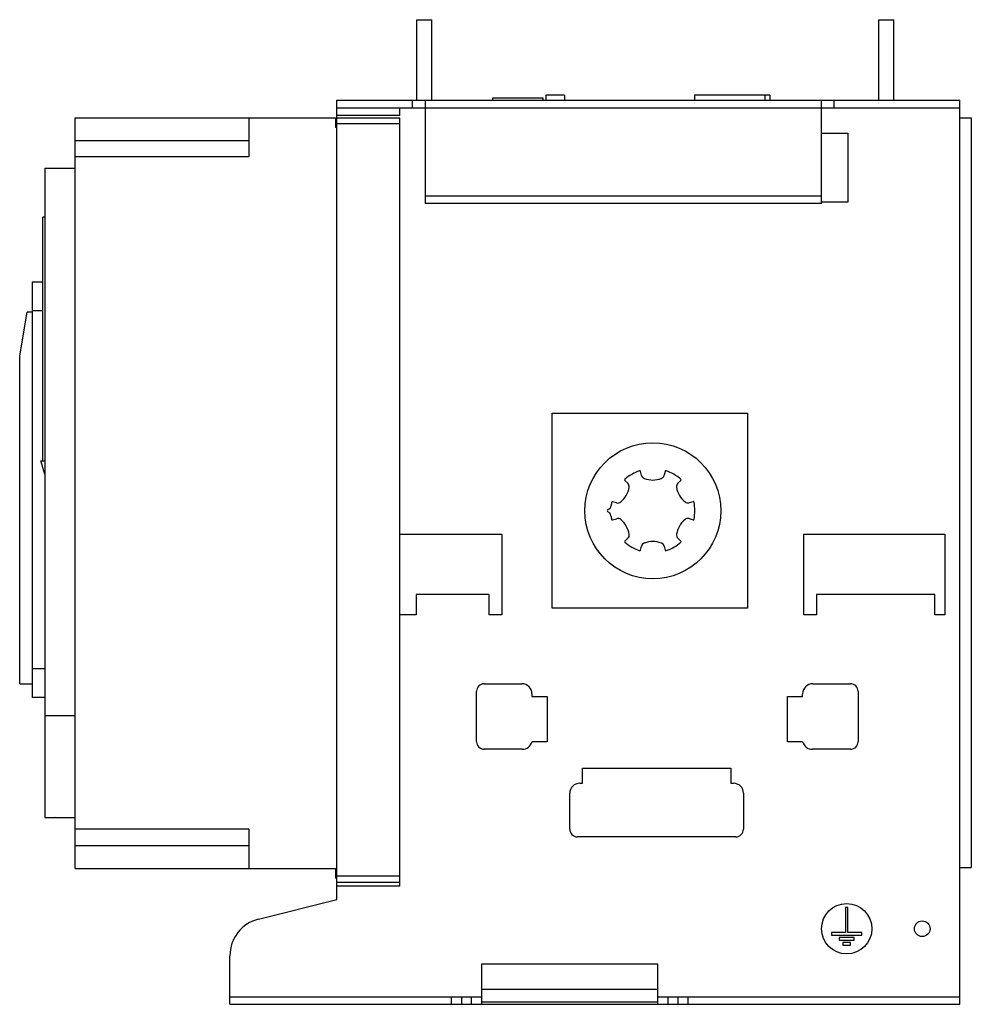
# Model space of a CAD drawing. Header units: millimetres. Extents: x 54 to 432, y 142 to 533.
import ezdxf

# ---------------------------------------------------------------- set-up
doc = ezdxf.new("R2010")
doc.units = ezdxf.units.MM
doc.header["$LTSCALE"] = 44.050066
doc.layers.add('00_COMPONENTS_1', color=7, linetype='CONTINUOUS')

msp = doc.modelspace()

# ---------------------------------------------------------------- linework, layer by layer
at = {"layer": '00_COMPONENTS_1', "color": 7, "linetype": 'Continuous'}
for p, q in [((211.79, 501.38), (211.79, 533.38)), ((211.79, 533.38), (217.79, 533.38)), ((217.79, 501.38), (217.79, 533.38)), ((395.29, 501.38), (395.29, 533.38)), ((395.29, 533.38), (401.29, 533.38)), ((401.29, 501.38), (401.29, 533.38)), ((180.04, 183.98), (180.04, 501.38)), ((180.04, 501.38), (427.54, 501.38)), ((210.04, 498.38), (210.04, 501.38)), ((215.04, 501.38), (215.04, 460.38)), ((242.03, 501.38), (242.03, 502.38)), ((242.03, 502.38), (261.9, 502.38)), ((261.9, 502.38), (261.9, 501.38)), ((263.04, 503.38), (263.04, 501.38)), ((270.44, 503.38), (263.04, 503.38)), ((270.44, 503.38), (270.44, 501.38)), ((322.04, 503.38), (322.04, 501.38)), ((351.95, 503.38), (322.04, 503.38)), ((350.04, 503.38), (350.04, 501.38)), ((351.95, 503.38), (351.95, 501.38)), ((372.54, 460.38), (372.54, 501.38)), ((377.54, 498.38), (377.54, 501.38)), ((427.54, 142.38), (427.54, 501.38)), ((180.04, 498.38), (427.54, 498.38)), ((205.04, 495.38), (205.04, 498.38)), ((76.04, 196.38), (76.04, 494.38)), ((76.04, 494.38), (179.54, 494.38)), ((145.04, 494.38), (145.04, 478.88)), ((179.54, 494.38), (179.54, 490.53)), ((205.04, 495.38), (180.04, 495.38)), ((180.04, 494.43), (205.04, 494.43)), ((205.04, 189.34), (205.04, 494.43)), ((427.54, 494.38), (432.04, 494.38)), ((432.04, 494.38), (432.04, 196.67)), ((180.04, 490.53), (179.54, 490.53)), ((180.04, 492.12), (205.04, 492.12)), ((76.04, 485.38), (145.04, 485.38)), ((372.54, 488.38), (383.04, 488.38)), ((383.04, 488.38), (383.04, 460.88)), ((145.04, 478.88), (76.04, 478.88)), ((64.04, 474.38), (64.04, 216.59)), ((64.04, 474.38), (76.04, 474.38)), ((215.04, 463.38), (372.54, 463.38)), ((372.54, 460.38), (215.04, 460.38)), ((383.04, 460.88), (372.54, 460.88)), ((63.26, 358.14), (63.26, 454.98)), ((64.04, 454.98), (63.26, 454.98)), ((59.04, 429.31), (59.04, 264.26)), ((59.04, 429.31), (63.26, 429.31)), ((54.04, 399.93), (57.04, 417.23)), ((59.04, 417.23), (57.04, 417.23)), ((63.26, 417.81), (59.04, 417.81)), ((54.04, 269.63), (54.04, 399.93)), ((265.54, 299.68), (265.54, 377.08)), ((265.54, 377.08), (343.14, 377.08)), ((343.14, 377.08), (343.14, 299.68)), ((64.04, 352.88), (62.43, 358.14)), ((62.43, 358.14), (64.04, 358.14)), ((301.05, 352.44), (300.66, 354.02)), ((310.42, 354.02), (310.02, 352.45)), ((294.44, 350.42), (295.61, 349.29)), ((315.47, 349.3), (316.64, 350.43)), ((291.12, 341.52), (289.56, 341.97)), ((321.52, 341.98), (319.96, 341.53)), ((289.52, 334.77), (291.13, 335.23)), ((319.96, 335.25), (321.52, 334.8)), ((205.04, 329.08), (245.54, 329.08)), ((245.54, 329.08), (245.54, 297.08)), ((365.54, 329.08), (421.54, 329.08)), ((365.54, 297.08), (365.54, 329.08)), ((421.54, 329.08), (421.54, 297.08)), ((295.62, 327.46), (294.45, 326.34)), ((316.65, 326.35), (315.48, 327.47)), ((300.67, 322.75), (301.06, 324.32)), ((310.04, 324.33), (310.43, 322.75)), ((211.54, 305.08), (211.54, 297.08)), ((240.54, 305.08), (211.54, 305.08)), ((240.54, 297.08), (240.54, 305.08)), ((417.54, 305.08), (370.54, 305.08)), ((370.54, 305.08), (370.54, 297.08)), ((417.54, 297.08), (417.54, 305.08)), ((343.14, 299.68), (265.54, 299.68)), ((211.54, 297.08), (205.04, 297.08)), ((245.54, 297.08), (240.54, 297.08)), ((370.54, 297.08), (365.54, 297.08)), ((421.54, 297.08), (417.54, 297.08)), ((59.04, 275.76), (64.04, 275.76)), ((54.04, 269.63), (59.04, 269.63)), ((235.54, 246.68), (235.54, 266.68)), ((238.54, 269.68), (253.54, 269.68)), ((369.04, 269.68), (384.04, 269.68)), ((387.04, 266.68), (387.04, 246.68)), ((64.04, 264.26), (59.04, 264.26)), ((257.54, 265.68), (257.54, 264.68)), ((257.54, 264.68), (263.54, 264.68)), ((263.54, 264.68), (263.54, 246.68)), ((359.04, 264.68), (365.04, 264.68)), ((359.04, 246.68), (359.04, 264.68)), ((365.04, 264.68), (365.04, 265.68)), ((64.04, 257.13), (76.04, 257.13)), ((263.54, 246.68), (257.54, 246.68)), ((365.04, 246.68), (359.04, 246.68)), ((253.67, 243.68), (238.54, 243.68)), ((384.04, 243.68), (368.92, 243.68)), ((277.54, 236.18), (336.54, 236.18)), ((277.54, 230.18), (277.54, 236.18)), ((336.54, 236.18), (336.54, 230.18)), ((276.54, 230.18), (277.54, 230.18)), ((336.54, 230.18), (337.54, 230.18)), ((272.54, 211.88), (272.54, 226.18)), ((341.54, 226.18), (341.54, 211.88)), ((64.04, 216.59), (76.04, 216.59)), ((76.1, 216.4), (68.16, 216.59)), ((145.04, 211.88), (76.04, 211.88)), ((145.04, 211.88), (145.04, 196.38)), ((338.54, 208.88), (275.54, 208.88)), ((145.04, 205.38), (76.04, 205.38)), ((76.04, 196.38), (179.54, 196.38)), ((179.54, 196.38), (179.54, 192.53)), ((427.54, 196.67), (432.04, 196.67)), ((180.04, 192.53), (179.54, 192.53)), ((180.04, 193.38), (205.04, 193.38)), ((205.04, 190.79), (180.04, 190.79)), ((205.04, 189.34), (180.04, 189.34)), ((148.91, 176.22), (180.04, 183.98)), ((383.04, 180.88), (382.04, 180.88)), ((382.04, 180.88), (382.04, 170.88)), ((383.04, 170.88), (383.04, 180.88)), ((382.04, 170.88), (376.54, 170.88)), ((376.54, 170.88), (376.54, 169.88)), ((376.54, 169.88), (388.54, 169.88)), ((385.54, 168.88), (379.54, 168.88)), ((379.54, 168.88), (379.54, 167.88)), ((388.54, 170.88), (383.04, 170.88)), ((385.54, 167.88), (385.54, 168.88)), ((388.54, 169.88), (388.54, 170.88)), ((379.54, 167.88), (385.54, 167.88)), ((384.04, 166.88), (381.04, 166.88)), ((381.04, 166.88), (381.04, 165.88)), ((381.04, 165.88), (384.04, 165.88)), ((384.04, 165.88), (384.04, 166.88)), ((137.54, 142.38), (137.54, 161.66)), ((307.54, 158.38), (237.54, 158.38)), ((237.54, 158.38), (237.54, 142.38)), ((307.54, 142.38), (307.54, 158.38)), ((137.54, 145.38), (237.54, 145.38)), ((225.54, 142.38), (225.54, 145.38)), ((229.54, 145.38), (229.54, 142.38)), ((233.54, 142.38), (233.54, 145.38)), ((237.54, 148.38), (307.54, 148.38)), ((307.54, 145.38), (427.54, 145.38)), ((311.54, 145.38), (311.54, 142.38)), ((315.54, 142.38), (315.54, 145.38)), ((319.54, 142.38), (319.54, 145.38)), ((137.54, 142.38), (427.54, 142.38)), ((307.54, 143.19), (237.54, 143.19))]:
    msp.add_line(p, q, dxfattribs=at)
for centre, radius in [((305.54, 338.38), 27), ((382.54, 172.38), 10), ((412.54, 172.38), 3.1)]:
    msp.add_circle(centre, radius, dxfattribs=at)
for centre, radius, start, end in [((305.54, 338.38), 16.7, 108.4065, 131.6459), ((300.37, 353.94), 0.3, 14.0243, 108.4087), ((302.8, 352.88), 1.8, 194.0264, 249.4637), ((308.28, 352.88), 1.8, 290.5887, 346.0261), ((305.54, 338.38), 16.7, 48.4065, 71.6459), ((294.65, 350.64), 0.3, 131.6446, 226.0273), ((294.36, 348), 1.8, 350.5887, 46.0261), ((305.53, 360.18), 9.6, 249.4638, 290.5886), ((316.72, 348.01), 1.8, 134.0264, 189.4637), ((316.43, 350.65), 0.3, 314.0243, 48.4088), ((286.66, 349.28), 9.6, 309.464, 350.5886), ((324.42, 349.29), 9.6, 189.4638, 230.5884), ((287.08, 340.63), 1.9, 289.7495, 353.0477), ((305.54, 338.38), 16.7, 168.4065, 173.0487), ((289.48, 341.68), 0.3, 74.0243, 168.4089), ((291.62, 343.25), 1.8, 254.0244, 309.4656), ((319.46, 343.26), 1.8, 230.5868, 286.028), ((305.54, 338.38), 16.7, 348.4065, 11.6459), ((287.89, 338.38), 0.5, 109.7415, 249.4136), ((287.03, 336.14), 1.9, 6.9203, 68.7604), ((305.54, 338.38), 16.75, 186.9203, 191.6598), ((289.43, 335.06), 0.3, 191.6571, 286.0253), ((291.62, 333.5), 1.8, 50.5868, 106.028), ((286.67, 327.48), 9.6, 9.4638, 50.5884), ((324.43, 327.49), 9.6, 129.464, 170.5886), ((319.47, 333.52), 1.8, 74.0244, 129.4656), ((321.61, 335.09), 0.3, 254.0244, 348.4089), ((294.37, 328.76), 1.8, 314.0264, 9.4637), ((316.73, 328.77), 1.8, 170.5887, 226.0261), ((294.66, 326.12), 0.3, 134.0244, 228.4088), ((305.54, 338.38), 16.7, 228.4065, 251.7508), ((302.81, 323.89), 1.8, 110.5887, 166.0261), ((305.55, 316.58), 9.6, 69.4638, 110.5886), ((308.29, 323.89), 1.8, 14.0264, 69.4637), ((305.54, 338.38), 16.7, 288.4065, 311.7203), ((316.44, 326.13), 0.3, 314.4276, 46.0262), ((300.38, 322.82), 0.3, 257.4753, 346.0272), ((310.72, 322.83), 0.3, 194.0244, 288.4088), ((238.54, 266.68), 3, 90, 180), ((253.54, 265.68), 4, 0, 90), ((369.04, 265.68), 4, 90, 180), ((384.04, 266.68), 3, 0, 90), ((238.54, 246.68), 3, 180, 270), ((253.67, 247.68), 4, 270, 345.5225), ((368.92, 247.68), 4, 194.4775, 270), ((384.04, 246.68), 3, 270, 360), ((276.54, 226.18), 4, 90, 180), ((337.54, 226.18), 4, 0, 90), ((275.54, 211.88), 3, 180, 270), ((338.54, 211.88), 3, 270, 360), ((152.54, 161.66), 15, 104, 180)]:
    msp.add_arc(centre, radius, start, end, dxfattribs=at)
for points, knots in [([(310.8, 354.23), (310.8, 354.23), (310.8, 354.23), (310.8, 354.23), (310.79, 354.24), (310.77, 354.24), (310.74, 354.25), (310.71, 354.25), (310.67, 354.25), (310.64, 354.24), (310.61, 354.23), (310.57, 354.22), (310.54, 354.2), (310.5, 354.17), (310.47, 354.13), (310.44, 354.08), (310.42, 354.04), (310.42, 354.02)], [0, 0, 0, 0, 0.034811, 0.034811, 0.034811, 0.069623, 0.134786, 0.197722, 0.260641, 0.325741, 0.395212, 0.471245, 0.555821, 0.649886, 0.754146, 0.870169, 1, 1, 1, 1]), ([(321.9, 341.75), (321.9, 341.75), (321.9, 341.75), (321.9, 341.77), (321.89, 341.79), (321.88, 341.82), (321.86, 341.85), (321.85, 341.87), (321.83, 341.9), (321.8, 341.92), (321.77, 341.94), (321.73, 341.97), (321.69, 341.98), (321.64, 341.99), (321.58, 342), (321.54, 341.99), (321.52, 341.98)], [0, 0, 0, 0, 0.034811, 0.034811, 0.069623, 0.134786, 0.197722, 0.260641, 0.325741, 0.395212, 0.471244, 0.555821, 0.649886, 0.754146, 0.870169, 1, 1, 1, 1])]:
    msp.add_open_spline(points, degree=3, knots=knots, dxfattribs=at)

doc.saveas('drawing.dxf')
